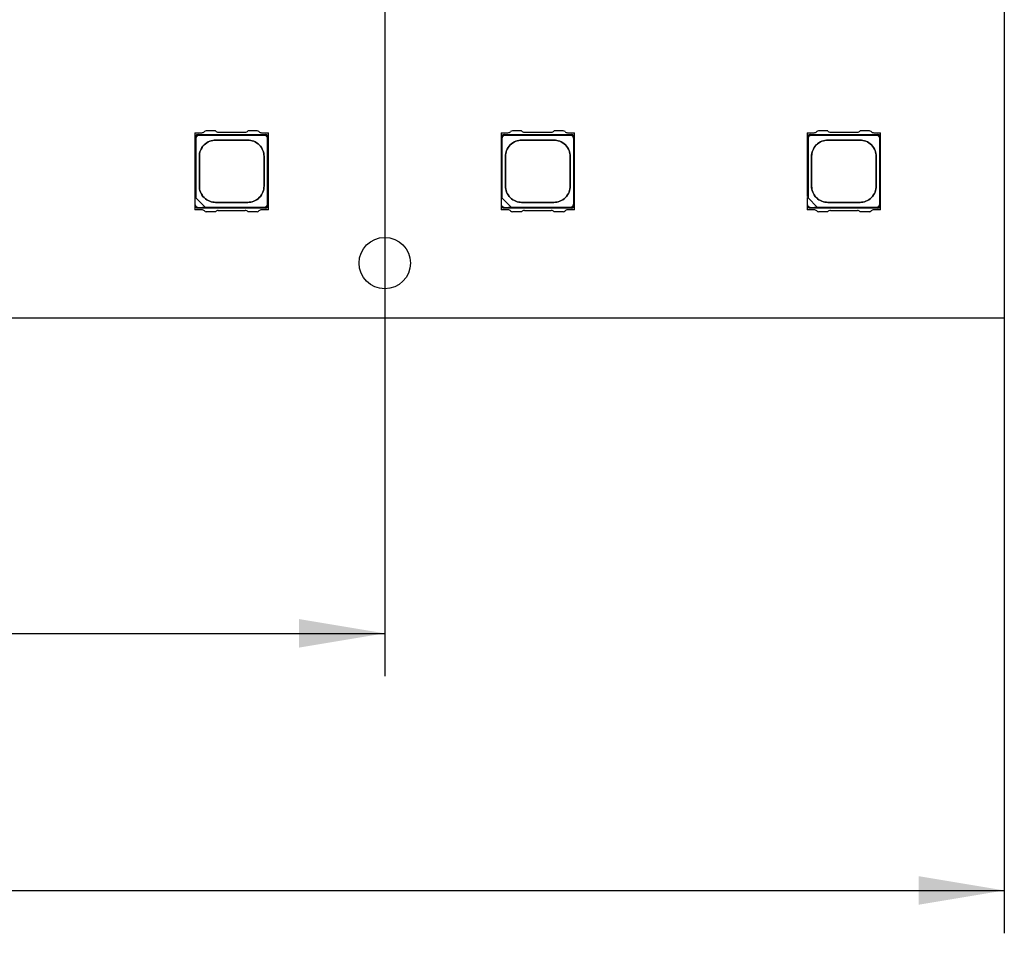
# Model space of a CAD drawing. Header units: millimetres. Extents: x 16 to 406, y 5 to 285.
# Tile 17 of 20: x 252 to 292, y 141 to 179. Entities that reach past the tile are written whole.
import ezdxf
from ezdxf.enums import TextEntityAlignment as Align

# ---------------------------------------------------------------- set-up
doc = ezdxf.new("R2010")
doc.units = ezdxf.units.MM
doc.layers.add('Default', color=7, linetype='Continuous')
doc.layers.add('RECLED_223X50MM_', color=7, linetype='Continuous')
doc.styles.add('SEACAD_Arial', font='arial.ttf')
doc.dimstyles.new('ISO', dxfattribs={"dimtxt": 3.5, "dimasz": 3.5, "dimexe": 1.75, "dimexo": 0, "dimgap": 0.875, "dimtad": 1, "dimtxsty": 'SEACAD_Arial', "dimblk1": '_SE_FILLED', "dimblk2": '_SE_FILLED', "dimsah": 1, "dimcen": 1.75, "dimadec": 0, "dimazin": 0, "dimtfac": 0.5, "dimtdec": 3, "dimtmove": 0, "dimatfit": 3, "dimfxl": 1, "dimarcsym": 0})

# ---------------------------------------------------------------- blocks, each defined once
blk = doc.blocks.new('SE')
at = {"layer": 'RECLED_223X50MM_', "color": 7, "linetype": 'Continuous'}
for p, q in [((292.276, 216.116), (292.276, 166.616)), ((259.226, 174.191), (259.226, 173.986)), ((259.226, 174.191), (259.508, 174.191)), ((259.356, 174.116), (262.096, 174.116)), ((260.064, 174.266), (259.687, 174.266)), ((260.176, 174.216), (261.276, 174.216)), ((261.766, 174.266), (261.388, 174.266)), ((261.944, 174.191), (262.226, 174.191)), ((262.226, 173.986), (262.226, 174.191)), ((271.726, 174.191), (271.726, 173.986)), ((271.726, 174.191), (272.008, 174.191)), ((271.856, 174.116), (274.596, 174.116)), ((272.564, 174.266), (272.187, 174.266)), ((272.676, 174.216), (273.776, 174.216)), ((274.266, 174.266), (273.888, 174.266)), ((274.444, 174.191), (274.726, 174.191)), ((274.726, 173.986), (274.726, 174.191)), ((284.226, 174.191), (284.226, 173.986)), ((284.226, 174.191), (284.508, 174.191)), ((284.356, 174.116), (287.096, 174.116)), ((285.064, 174.266), (284.687, 174.266)), ((285.176, 174.216), (286.276, 174.216)), ((286.766, 174.266), (286.388, 174.266)), ((286.944, 174.191), (287.226, 174.191)), ((287.226, 173.986), (287.226, 174.191)), ((259.226, 173.986), (259.226, 171.246)), ((259.261, 173.951), (259.261, 171.526)), ((262.061, 174.081), (259.391, 174.081)), ((262.191, 171.281), (262.191, 173.951)), ((262.226, 171.246), (262.226, 173.986)), ((271.726, 173.986), (271.726, 171.246)), ((271.761, 173.951), (271.761, 171.526)), ((274.561, 174.081), (271.891, 174.081)), ((274.691, 171.281), (274.691, 173.951)), ((274.726, 171.246), (274.726, 173.986)), ((284.226, 173.986), (284.226, 171.584)), ((284.261, 173.951), (284.261, 171.526)), ((287.061, 174.081), (284.391, 174.081)), ((287.191, 171.281), (287.191, 173.951)), ((287.226, 171.246), (287.226, 173.986)), ((259.261, 171.526), (259.24, 171.547)), ((259.636, 171.151), (259.261, 171.526)), ((271.761, 171.526), (271.74, 171.547)), ((272.136, 171.151), (271.761, 171.526)), ((284.226, 171.315), (284.226, 171.246)), ((284.261, 171.526), (284.24, 171.547)), ((284.636, 171.151), (284.261, 171.526)), ((259.226, 171.246), (259.226, 171.041)), ((259.508, 171.041), (259.226, 171.041)), ((259.355, 171.116), (262.1, 171.116)), ((259.636, 171.151), (262.061, 171.151)), ((259.657, 171.13), (259.636, 171.151)), ((260.064, 170.966), (259.687, 170.966)), ((260.176, 171.016), (261.276, 171.016)), ((261.766, 170.966), (261.388, 170.966)), ((262.226, 171.041), (261.944, 171.041)), ((262.226, 171.041), (262.226, 171.246)), ((271.726, 171.246), (271.726, 171.041)), ((272.008, 171.041), (271.726, 171.041)), ((271.855, 171.116), (274.6, 171.116)), ((272.136, 171.151), (274.561, 171.151)), ((272.157, 171.13), (272.136, 171.151)), ((272.564, 170.966), (272.187, 170.966)), ((272.676, 171.016), (273.776, 171.016)), ((274.266, 170.966), (273.888, 170.966)), ((274.726, 171.041), (274.444, 171.041)), ((274.726, 171.041), (274.726, 171.246)), ((284.226, 171.246), (284.226, 171.041)), ((284.508, 171.041), (284.226, 171.041)), ((284.355, 171.116), (287.1, 171.116)), ((284.636, 171.151), (287.061, 171.151)), ((284.657, 171.13), (284.636, 171.151)), ((285.064, 170.966), (284.687, 170.966)), ((285.176, 171.016), (286.276, 171.016)), ((286.766, 170.966), (286.388, 170.966)), ((287.226, 171.041), (286.944, 171.041)), ((287.226, 171.041), (287.226, 171.246)), ((292.276, 166.616), (69.276, 166.616))]:
    blk.add_line(p, q, dxfattribs=at)
blk.add_circle((266.976, 168.866), 1.05, dxfattribs=at)
for centre, radius, start, end in [((259.358, 173.984), 0.132, 91.0089, 178.9911), ((259.508, 174.341), 0.15, 270, 315.573), ((259.687, 174.166), 0.1, 90, 135.573), ((260.176, 174.366), 0.15, 221.8103, 270), ((261.276, 174.366), 0.15, 270, 318.1897), ((261.766, 174.166), 0.1, 44.427, 90), ((261.944, 174.341), 0.15, 224.427, 270), ((262.094, 173.984), 0.132, 1.0089, 88.9911), ((271.858, 173.984), 0.132, 91.0089, 178.9911), ((272.008, 174.341), 0.15, 270, 315.573), ((272.187, 174.166), 0.1, 90, 135.573), ((272.676, 174.366), 0.15, 221.8103, 270), ((273.776, 174.366), 0.15, 270, 318.1897), ((274.266, 174.166), 0.1, 44.427, 90), ((274.444, 174.341), 0.15, 224.427, 270), ((274.594, 173.984), 0.132, 1.0089, 88.9911), ((284.358, 173.984), 0.132, 91.0089, 178.9911), ((284.508, 174.341), 0.15, 270, 315.573), ((284.687, 174.166), 0.1, 90, 135.573), ((285.176, 174.366), 0.15, 221.8103, 270), ((286.276, 174.366), 0.15, 270, 318.1897), ((286.766, 174.166), 0.1, 44.427, 90), ((286.944, 174.341), 0.15, 224.427, 270), ((287.094, 173.984), 0.132, 1.0089, 88.9911), ((259.358, 171.248), 0.132, 181.0181, 268.5406), ((259.508, 170.891), 0.15, 44.427, 90), ((259.687, 171.066), 0.1, 224.427, 270), ((260.176, 170.866), 0.15, 90, 138.1897), ((261.276, 170.866), 0.15, 41.8103, 90), ((261.766, 171.066), 0.1, 270, 315.573), ((261.944, 170.891), 0.15, 90, 135.573), ((262.094, 171.248), 0.133, 272.729, 358.9646), ((271.858, 171.248), 0.132, 181.0181, 268.5406), ((272.008, 170.891), 0.15, 44.427, 90), ((272.187, 171.066), 0.1, 224.427, 270), ((272.676, 170.866), 0.15, 90, 138.1897), ((273.776, 170.866), 0.15, 41.8103, 90), ((274.266, 171.066), 0.1, 270, 315.573), ((274.444, 170.891), 0.15, 90, 135.573), ((274.594, 171.248), 0.133, 272.729, 358.9646), ((284.358, 171.248), 0.132, 181.0181, 268.5406), ((284.508, 170.891), 0.15, 44.427, 90), ((284.687, 171.066), 0.1, 224.427, 270), ((285.176, 170.866), 0.15, 90, 138.1897), ((286.276, 170.866), 0.15, 41.8103, 90), ((286.766, 171.066), 0.1, 270, 315.573), ((286.944, 170.891), 0.15, 90, 135.573), ((287.094, 171.248), 0.133, 272.729, 358.9646)]:
    blk.add_arc(centre, radius, start, end, dxfattribs=at)
for points, degree, knots in [([(259.391, 174.081), (259.338, 174.081), (259.299, 174.043), (259.261, 174.005), (259.261, 173.951)], 2, [0, 0, 0, 0.5, 0.5, 1, 1, 1]), ([(262.046, 172.006), (262.046, 172.119), (262.046, 172.326), (262.046, 172.616), (262.046, 172.906), (262.046, 173.113), (262.046, 173.301), (262.021, 173.465), (261.868, 173.708), (261.624, 173.861), (261.461, 173.886), (261.264, 173.886), (261.041, 173.886), (260.726, 173.886), (260.411, 173.886), (260.188, 173.886), (259.991, 173.886), (259.828, 173.861), (259.585, 173.708), (259.431, 173.465), (259.406, 173.301), (259.406, 173.113), (259.406, 172.906), (259.406, 172.616), (259.406, 172.326), (259.406, 172.119), (259.406, 171.931), (259.431, 171.767), (259.585, 171.524), (259.828, 171.371), (259.991, 171.346), (260.188, 171.346), (260.411, 171.346), (260.726, 171.346), (261.041, 171.346), (261.264, 171.346), (261.461, 171.346), (261.624, 171.371), (261.868, 171.524), (262.021, 171.767), (262.046, 171.931), (262.046, 172.006)], 3, [0, 0, 0, 0, 0.036742, 0.073484, 0.110226, 0.146967, 0.146967, 0.171271, 0.195574, 0.219877, 0.244181, 0.244181, 0.283832, 0.323484, 0.363135, 0.402787, 0.402787, 0.42709, 0.451393, 0.475697, 0.5, 0.5, 0.536742, 0.573484, 0.610226, 0.646967, 0.646967, 0.671271, 0.695574, 0.719877, 0.744181, 0.744181, 0.783832, 0.823484, 0.863135, 0.902787, 0.902787, 0.92709, 0.951393, 0.975697, 1, 1, 1, 1]), ([(262.045, 172.006), (262.045, 171.931), (262.02, 171.767), (261.867, 171.524), (261.624, 171.372), (261.461, 171.347), (261.265, 171.347), (261.041, 171.347), (260.726, 171.347), (260.411, 171.347), (260.188, 171.347), (259.991, 171.347), (259.828, 171.372), (259.585, 171.524), (259.433, 171.767), (259.407, 171.931), (259.407, 172.119), (259.407, 172.325), (259.407, 172.616), (259.407, 172.907), (259.407, 173.113), (259.407, 173.301), (259.433, 173.465), (259.585, 173.707), (259.828, 173.86), (259.991, 173.885), (260.188, 173.885), (260.411, 173.885), (260.726, 173.885), (261.041, 173.885), (261.265, 173.885), (261.461, 173.885), (261.624, 173.86), (261.867, 173.707), (262.02, 173.465), (262.045, 173.301), (262.045, 173.113), (262.045, 172.907), (262.045, 172.616), (262.045, 172.325), (262.045, 172.119), (262.045, 172.006)], 3, [0, 0, 0, 0, 0.024303, 0.048607, 0.07291, 0.097213, 0.097213, 0.136865, 0.176516, 0.216168, 0.255819, 0.255819, 0.280123, 0.304426, 0.328729, 0.353033, 0.353033, 0.389774, 0.426516, 0.463258, 0.5, 0.5, 0.524303, 0.548607, 0.57291, 0.597213, 0.597213, 0.636865, 0.676516, 0.716168, 0.755819, 0.755819, 0.780123, 0.804426, 0.828729, 0.853033, 0.853033, 0.889774, 0.926516, 0.963258, 1, 1, 1, 1]), ([(262.191, 173.951), (262.191, 174.004), (262.153, 174.043), (262.115, 174.081), (262.061, 174.081)], 2, [0, 0, 0, 0.5, 0.5, 1, 1, 1]), ([(271.891, 174.081), (271.838, 174.081), (271.799, 174.043), (271.761, 174.005), (271.761, 173.951)], 2, [0, 0, 0, 0.5, 0.5, 1, 1, 1]), ([(274.546, 172.006), (274.546, 172.119), (274.546, 172.326), (274.546, 172.616), (274.546, 172.906), (274.546, 173.113), (274.546, 173.301), (274.521, 173.465), (274.368, 173.708), (274.124, 173.861), (273.961, 173.886), (273.764, 173.886), (273.541, 173.886), (273.226, 173.886), (272.911, 173.886), (272.688, 173.886), (272.491, 173.886), (272.328, 173.861), (272.085, 173.708), (271.931, 173.465), (271.906, 173.301), (271.906, 173.113), (271.906, 172.906), (271.906, 172.616), (271.906, 172.326), (271.906, 172.119), (271.906, 171.931), (271.931, 171.767), (272.085, 171.524), (272.328, 171.371), (272.491, 171.346), (272.688, 171.346), (272.911, 171.346), (273.226, 171.346), (273.541, 171.346), (273.764, 171.346), (273.961, 171.346), (274.124, 171.371), (274.368, 171.524), (274.521, 171.767), (274.546, 171.931), (274.546, 172.006)], 3, [0, 0, 0, 0, 0.036742, 0.073484, 0.110226, 0.146967, 0.146967, 0.171271, 0.195574, 0.219877, 0.244181, 0.244181, 0.283832, 0.323484, 0.363135, 0.402787, 0.402787, 0.42709, 0.451393, 0.475697, 0.5, 0.5, 0.536742, 0.573484, 0.610226, 0.646967, 0.646967, 0.671271, 0.695574, 0.719877, 0.744181, 0.744181, 0.783832, 0.823484, 0.863135, 0.902787, 0.902787, 0.92709, 0.951393, 0.975697, 1, 1, 1, 1]), ([(274.545, 172.006), (274.545, 171.931), (274.52, 171.767), (274.367, 171.524), (274.124, 171.372), (273.961, 171.347), (273.765, 171.347), (273.541, 171.347), (273.226, 171.347), (272.911, 171.347), (272.688, 171.347), (272.491, 171.347), (272.328, 171.372), (272.085, 171.524), (271.933, 171.767), (271.907, 171.931), (271.907, 172.119), (271.907, 172.325), (271.907, 172.616), (271.907, 172.907), (271.907, 173.113), (271.907, 173.301), (271.933, 173.465), (272.085, 173.707), (272.328, 173.86), (272.491, 173.885), (272.688, 173.885), (272.911, 173.885), (273.226, 173.885), (273.541, 173.885), (273.765, 173.885), (273.961, 173.885), (274.124, 173.86), (274.367, 173.707), (274.52, 173.465), (274.545, 173.301), (274.545, 173.113), (274.545, 172.907), (274.545, 172.616), (274.545, 172.325), (274.545, 172.119), (274.545, 172.006)], 3, [0, 0, 0, 0, 0.024303, 0.048607, 0.07291, 0.097213, 0.097213, 0.136865, 0.176516, 0.216168, 0.255819, 0.255819, 0.280123, 0.304426, 0.328729, 0.353033, 0.353033, 0.389774, 0.426516, 0.463258, 0.5, 0.5, 0.524303, 0.548607, 0.57291, 0.597213, 0.597213, 0.636865, 0.676516, 0.716168, 0.755819, 0.755819, 0.780123, 0.804426, 0.828729, 0.853033, 0.853033, 0.889774, 0.926516, 0.963258, 1, 1, 1, 1]), ([(274.691, 173.951), (274.691, 174.004), (274.653, 174.043), (274.615, 174.081), (274.561, 174.081)], 2, [0, 0, 0, 0.5, 0.5, 1, 1, 1]), ([(284.391, 174.081), (284.338, 174.081), (284.299, 174.043), (284.261, 174.005), (284.261, 173.951)], 2, [0, 0, 0, 0.5, 0.5, 1, 1, 1]), ([(287.046, 172.006), (287.046, 172.119), (287.046, 172.326), (287.046, 172.616), (287.046, 172.906), (287.046, 173.113), (287.046, 173.301), (287.021, 173.465), (286.868, 173.708), (286.624, 173.861), (286.461, 173.886), (286.264, 173.886), (286.041, 173.886), (285.726, 173.886), (285.411, 173.886), (285.188, 173.886), (284.991, 173.886), (284.828, 173.861), (284.585, 173.708), (284.431, 173.465), (284.406, 173.301), (284.406, 173.113), (284.406, 172.906), (284.406, 172.616), (284.406, 172.326), (284.406, 172.119), (284.406, 171.931), (284.431, 171.767), (284.585, 171.524), (284.828, 171.371), (284.991, 171.346), (285.188, 171.346), (285.411, 171.346), (285.726, 171.346), (286.041, 171.346), (286.264, 171.346), (286.461, 171.346), (286.624, 171.371), (286.868, 171.524), (287.021, 171.767), (287.046, 171.931), (287.046, 172.006)], 3, [0, 0, 0, 0, 0.036742, 0.073484, 0.110226, 0.146967, 0.146967, 0.171271, 0.195574, 0.219877, 0.244181, 0.244181, 0.283832, 0.323484, 0.363135, 0.402787, 0.402787, 0.42709, 0.451393, 0.475697, 0.5, 0.5, 0.536742, 0.573484, 0.610226, 0.646967, 0.646967, 0.671271, 0.695574, 0.719877, 0.744181, 0.744181, 0.783832, 0.823484, 0.863135, 0.902787, 0.902787, 0.92709, 0.951393, 0.975697, 1, 1, 1, 1]), ([(287.045, 172.006), (287.045, 171.931), (287.02, 171.767), (286.867, 171.524), (286.624, 171.372), (286.461, 171.347), (286.265, 171.347), (286.041, 171.347), (285.726, 171.347), (285.411, 171.347), (285.188, 171.347), (284.991, 171.347), (284.828, 171.372), (284.585, 171.524), (284.433, 171.767), (284.407, 171.931), (284.407, 172.119), (284.407, 172.325), (284.407, 172.616), (284.407, 172.907), (284.407, 173.113), (284.407, 173.301), (284.433, 173.465), (284.585, 173.707), (284.828, 173.86), (284.991, 173.885), (285.188, 173.885), (285.411, 173.885), (285.726, 173.885), (286.041, 173.885), (286.265, 173.885), (286.461, 173.885), (286.624, 173.86), (286.867, 173.707), (287.02, 173.465), (287.045, 173.301), (287.045, 173.113), (287.045, 172.907), (287.045, 172.616), (287.045, 172.325), (287.045, 172.119), (287.045, 172.006)], 3, [0, 0, 0, 0, 0.024303, 0.048607, 0.07291, 0.097213, 0.097213, 0.136865, 0.176516, 0.216168, 0.255819, 0.255819, 0.280123, 0.304426, 0.328729, 0.353033, 0.353033, 0.389774, 0.426516, 0.463258, 0.5, 0.5, 0.524303, 0.548607, 0.57291, 0.597213, 0.597213, 0.636865, 0.676516, 0.716168, 0.755819, 0.755819, 0.780123, 0.804426, 0.828729, 0.853033, 0.853033, 0.889774, 0.926516, 0.963258, 1, 1, 1, 1]), ([(287.191, 173.951), (287.191, 174.004), (287.153, 174.043), (287.115, 174.081), (287.061, 174.081)], 2, [0, 0, 0, 0.5, 0.5, 1, 1, 1]), ([(259.657, 171.13), (259.615, 171.13), (259.572, 171.13), (259.469, 171.13), (259.408, 171.121), (259.288, 171.142), (259.24, 171.199), (259.24, 171.26), (259.24, 171.356), (259.24, 171.451), (259.24, 171.547)], 3, [0, 0, 0, 0, 0.163329, 0.163329, 0.397391, 0.397391, 0.631454, 0.631454, 0.631454, 1, 1, 1, 1]), ([(272.157, 171.13), (272.115, 171.13), (272.072, 171.13), (271.969, 171.13), (271.908, 171.121), (271.788, 171.142), (271.74, 171.199), (271.74, 171.26), (271.74, 171.356), (271.74, 171.451), (271.74, 171.547)], 3, [0, 0, 0, 0, 0.163329, 0.163329, 0.397391, 0.397391, 0.631454, 0.631454, 0.631454, 1, 1, 1, 1]), ([(284.657, 171.13), (284.615, 171.13), (284.572, 171.13), (284.469, 171.13), (284.408, 171.121), (284.288, 171.142), (284.24, 171.199), (284.24, 171.26), (284.24, 171.356), (284.24, 171.451), (284.24, 171.547)], 3, [0, 0, 0, 0, 0.163329, 0.163329, 0.397391, 0.397391, 0.631454, 0.631454, 0.631454, 1, 1, 1, 1]), ([(262.061, 171.151), (262.115, 171.151), (262.153, 171.189), (262.191, 171.227), (262.191, 171.281)], 2, [0, 0, 0, 0.5, 0.5, 1, 1, 1]), ([(274.561, 171.151), (274.615, 171.151), (274.653, 171.189), (274.691, 171.227), (274.691, 171.281)], 2, [0, 0, 0, 0.5, 0.5, 1, 1, 1]), ([(287.061, 171.151), (287.115, 171.151), (287.153, 171.189), (287.191, 171.227), (287.191, 171.281)], 2, [0, 0, 0, 0.5, 0.5, 1, 1, 1])]:
    blk.add_open_spline(points, degree=degree, knots=knots, dxfattribs=at)
blk = doc.blocks.new('DMBLK5')
at = {"layer": 'Default', "linetype": 'Continuous'}
for points in [[(219.676, 153.163), (219.676, 154.329), (216.176, 153.746)], [(263.476, 153.163), (266.976, 153.746), (263.476, 154.329)]]:
    blk.add_hatch(color=7, dxfattribs=at).paths.add_polyline_path(points)
at = {"layer": 'Default', "color": 7, "linetype": 'Continuous'}
for p, q in [((216.176, 191.366), (216.176, 151.996)), ((266.976, 191.366), (266.976, 151.996)), ((216.176, 153.746), (266.976, 153.746))]:
    blk.add_line(p, q, dxfattribs=at)
at = {"layer": 'Default', "color": 7, "linetype": 'Continuous', "style": 'SEACAD_Arial'}
blk.add_text('50,8', height=3.5, dxfattribs=at).set_placement((236.783, 158.121), align=Align.TOP_LEFT)
blk = doc.blocks.new('_SE_FILLED')
at = {"color": 0}
blk.add_line((0, 0), (-1, 0), dxfattribs=at)
blk.add_solid([(0, 0), (-1, -0.1665), (-1, 0.1665), (0, 0)], dxfattribs=at)
blk = doc.blocks.new('DMBLK6')
at = {"layer": 'Default', "linetype": 'Continuous'}
for points in [[(72.776, 142.663), (72.776, 143.829), (69.276, 143.246)], [(288.776, 142.663), (292.276, 143.246), (288.776, 143.829)]]:
    blk.add_hatch(color=7, dxfattribs=at).paths.add_polyline_path(points)
at = {"layer": 'Default', "color": 7, "linetype": 'Continuous'}
for p, q in [((69.276, 166.616), (69.276, 141.496)), ((292.276, 166.616), (292.276, 141.496)), ((69.276, 143.246), (292.276, 143.246))]:
    blk.add_line(p, q, dxfattribs=at)
at = {"layer": 'Default', "color": 7, "linetype": 'Continuous', "style": 'SEACAD_Arial'}
blk.add_text('223', height=3.5, dxfattribs=at).set_placement((176.667, 147.621), align=Align.TOP_LEFT)

msp = doc.modelspace()

# ---------------------------------------------------------------- block references
at = {"layer": 'Default'}
msp.add_blockref('SE', (0, 0), dxfattribs=at)

# ---------------------------------------------------------------- dimensions: what is measured, and where the dimension line sits
at = {"layer": 'Default', "color": 7, "linetype": 'Continuous'}
for base, p1, p2, picture, middle in [((216.176, 153.746), (216.176, 191.366), (266.976, 191.366), 'DMBLK5', (241.576, 153.746)), ((69.276, 143.246), (69.276, 166.616), (292.276, 166.616), 'DMBLK6', (180.776, 143.246))]:
    dim = msp.add_linear_dim(base=base, p1=p1, p2=p2, angle=0, text='\\A1;<>', dimstyle='ISO', dxfattribs=at)
    dim.commit()
    dim.dimension.update_dxf_attribs({"geometry": picture, "text_midpoint": middle, "dimtype": 161})

doc.saveas('drawing.dxf')
